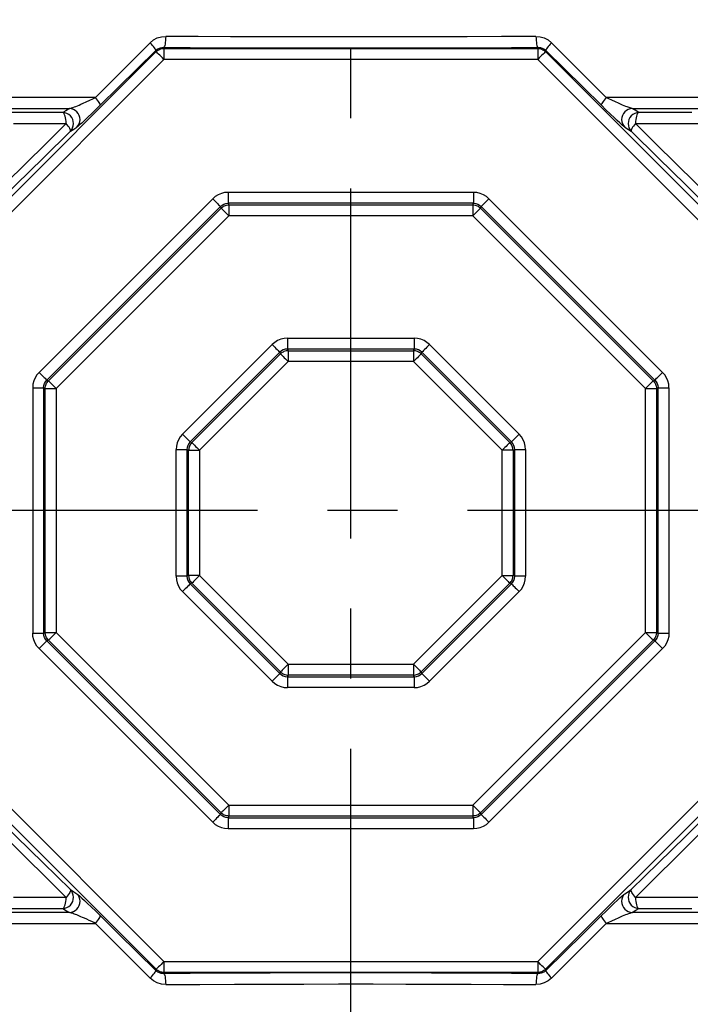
# Model space of a CAD drawing. Header units: millimetres. Extents: x 196 to 1773810, y -221320 to 153872.
# Tile 168 of 256: x 1163645 to 1164252, y -201272 to -200380. Entities that reach past the tile are written whole.
import ezdxf

# ---------------------------------------------------------------- set-up
doc = ezdxf.new("R2010")
doc.units = ezdxf.units.MM
doc.linetypes.add('CENTER', pattern=[50.8, 31.75, -6.35, 6.35, -6.35])
doc.layers.get('Defpoints').update_dxf_attribs({"lineweight": 18})
doc.layers.add('00_Основной', color=163, linetype='Continuous', lineweight=40)
doc.layers.add('ТМ-размеры', color=25, linetype='Continuous', lineweight=20)
doc.styles.add('SFINKS', font='SFINKS.shx', dxfattribs={"width": 0.7, "oblique": 15})
doc.dimstyles.new('кира-50', dxfattribs={"dimtxt": 150, "dimasz": 40, "dimexe": 15, "dimexo": 0, "dimgap": 20, "dimtad": 1, "dimdec": 0, "dimrnd": 5, "dimdsep": 46, "dimtxsty": 'SFINKS', "dimblk1": 'OBLIQUE', "dimblk2": 'OBLIQUE', "dimsah": 1, "dimcen": 2.5, "dimclrd": 252, "dimclre": 252, "dimclrt": 252, "dimadec": 0, "dimazin": 0, "dimtfac": 1, "dimtdec": 0, "dimtofl": 0, "dimtmove": 0, "dimatfit": 3, "dimldrblk": 'OBLIQUE', "dimfxl": 15, "dimtfill": 1, "dimtolj": 1, "dimtzin": 0, "dimlwd": 20, "dimlwe": 20, "dimarcsym": 0})

# ---------------------------------------------------------------- blocks, each defined once
blk = doc.blocks.new('_Oblique')
at = {"color": 0, "linetype": 'ByBlock', "lineweight": -2}
blk.add_line((-0.5, -0.5), (0.5, 0.5), dxfattribs=at)
blk = doc.blocks.new('*D61')
at = {"layer": 'Defpoints', "color": 0, "linetype": 'ByBlock', "lineweight": 50, "transparency": 16777216}
for p in [(1163944.68, -194978.27), (1163944.68, -203390.23), (1165379.01, -203390.23)]:
    blk.add_point(p, dxfattribs=at)
at = {"layer": 'ТМ-размеры', "color": 252, "linetype": 'ByBlock', "lineweight": 20, "transparency": 16777216}
for p, q in [((1163944.68, -194978.27), (1165394.01, -194978.27)), ((1165379.01, -194978.27), (1165379.01, -203390.23)), ((1163944.68, -203390.23), (1165394.01, -203390.23))]:
    blk.add_line(p, q, dxfattribs=at)
at = {"layer": 'ТМ-размеры', "color": 252, "linetype": 'ByBlock', "lineweight": 20, "transparency": 16777216, "xscale": 40, "yscale": 40, "zscale": 40}
for p, rotation in [((1165379.01, -194978.27), 90), ((1165379.01, -203390.23), 270)]:
    blk.add_blockref('_Oblique', p, dxfattribs=dict(at, rotation=rotation))
at = {"layer": 'ТМ-размеры', "color": 252, "linetype": 'ByBlock', "transparency": 16777216, "insert": (1165284.01, -199184.25), "char_height": 150, "attachment_point": 5, "rotation": 90, "style": 'SFINKS', "bg_fill": 3, "box_fill_scale": 1.1, "bg_fill_color": 256, "bg_fill_true_color": 13158600, "bg_fill_transparency": 0}
blk.add_mtext('\\A1;8410', dxfattribs=at)

msp = doc.modelspace()

# ---------------------------------------------------------------- linework, layer by layer
at = {"color": 252, "linetype": 'CENTER', "lineweight": 25, "ltscale": 10}
for p, q in [((1163944.68, -203390.23, 0.2), (1163944.68, -194978.28, 0.2)), ((1164367.97, -200824.75, 0.2), (1163521.42, -200824.75, 0.2))]:
    msp.add_line(p, q, dxfattribs=at)
at = {"layer": '00_Основной', "color": 252, "lineweight": 25, "ltscale": 10}
for p, q in [((1163528.7, -200648.3, 0.2), (1163768.24, -200408.77, 0.2)), ((1163767.8, -200407.72, 0.2), (1163768.24, -200408.77, 0.2)), ((1163775.29, -200405.85, 0.2), (1163774.9, -200404.89, 0.2)), ((1163775.29, -200405.85, 0.2), (1164114.06, -200405.85, 0.2)), ((1164114.45, -200404.89, 0.2), (1164114.06, -200405.85, 0.2)), ((1164121.11, -200408.77, 0.2), (1164121.55, -200407.72, 0.2)), ((1164121.11, -200408.77, 0.2), (1164360.66, -200648.3, 0.2)), ((1163775.29, -200415.84, 0.2), (1163535.76, -200655.38, 0.2)), ((1164114.06, -200415.84, 0.2), (1163775.29, -200415.84, 0.2)), ((1164353.6, -200655.38, 0.2), (1164114.06, -200415.84, 0.2)), ((1164055.98, -200536.36, 0.2), (1163833.38, -200536.36, 0.2)), ((1163662.05, -200699.53, 0.2), (1163819.45, -200542.13, 0.2)), ((1163833.38, -200546.21, 0.2), (1163834, -200547.71, 0.2)), ((1164055.98, -200546.21, 0.2), (1163833.38, -200546.21, 0.2)), ((1164055.36, -200547.71, 0.2), (1164055.98, -200546.21, 0.2)), ((1164227.3, -200699.53, 0.2), (1164069.9, -200542.13, 0.2)), ((1163826.42, -200549.09, 0.2), (1163669.02, -200706.5, 0.2)), ((1163670.52, -200707.1, 0.2), (1163827.04, -200550.58, 0.2)), ((1163827.04, -200550.58, 0.2), (1163826.42, -200549.09, 0.2)), ((1163834, -200547.71, 0.2), (1164055.36, -200547.71, 0.2)), ((1164062.93, -200549.09, 0.2), (1164062.31, -200550.58, 0.2)), ((1164062.31, -200550.58, 0.2), (1164218.83, -200707.1, 0.2)), ((1164220.33, -200706.5, 0.2), (1164062.93, -200549.09, 0.2)), ((1163834, -200557.56, 0.2), (1163677.48, -200714.08, 0.2)), ((1164055.36, -200557.56, 0.2), (1163834, -200557.56, 0.2)), ((1164211.88, -200714.08, 0.2), (1164055.36, -200557.56, 0.2)), ((1163887.22, -200668.59, 0.2), (1164002.13, -200668.59, 0.2)), ((1163792.06, -200755.6, 0.2), (1163873.3, -200674.36, 0.2)), ((1163887.22, -200678.44, 0.2), (1163887.84, -200679.94, 0.2)), ((1164002.13, -200678.44, 0.2), (1163887.22, -200678.44, 0.2)), ((1163887.84, -200679.94, 0.2), (1164001.51, -200679.94, 0.2)), ((1164001.51, -200679.94, 0.2), (1164002.13, -200678.44, 0.2)), ((1164016.05, -200674.36, 0.2), (1164097.3, -200755.6, 0.2)), ((1163880.26, -200681.32, 0.2), (1163799.01, -200762.57, 0.2)), ((1163800.51, -200763.19, 0.2), (1163880.89, -200682.81, 0.2)), ((1163880.89, -200682.81, 0.2), (1163880.26, -200681.32, 0.2)), ((1164009.09, -200681.32, 0.2), (1164008.46, -200682.81, 0.2)), ((1164008.46, -200682.81, 0.2), (1164088.84, -200763.19, 0.2)), ((1164090.34, -200762.57, 0.2), (1164009.09, -200681.32, 0.2)), ((1163887.84, -200689.78, 0.2), (1163807.48, -200770.15, 0.2)), ((1164001.51, -200689.78, 0.2), (1163887.84, -200689.78, 0.2)), ((1164081.87, -200770.15, 0.2), (1164001.51, -200689.78, 0.2)), ((1163669.02, -200706.5, 0.2), (1163670.52, -200707.1, 0.2)), ((1164218.83, -200707.1, 0.2), (1164220.33, -200706.5, 0.2)), ((1163656.28, -200713.46, 0.2), (1163656.28, -200936.04, 0.2)), ((1163667.62, -200714.08, 0.2), (1163666.13, -200713.46, 0.2)), ((1163666.13, -200713.46, 0.2), (1163666.13, -200936.04, 0.2)), ((1163667.62, -200935.42, 0.2), (1163667.62, -200714.08, 0.2)), ((1163677.48, -200714.08, 0.2), (1163677.48, -200935.42, 0.2)), ((1164211.88, -200935.42, 0.2), (1164211.88, -200714.08, 0.2)), ((1164223.22, -200713.46, 0.2), (1164221.73, -200714.08, 0.2)), ((1164221.73, -200714.08, 0.2), (1164221.73, -200935.42, 0.2)), ((1164223.22, -200936.04, 0.2), (1164223.22, -200713.46, 0.2)), ((1164233.07, -200713.46, 0.2), (1164233.07, -200936.04, 0.2)), ((1163786.28, -200884.43, 0.2), (1163786.28, -200769.53, 0.2)), ((1163797.63, -200770.15, 0.2), (1163796.13, -200769.53, 0.2)), ((1163796.13, -200769.53, 0.2), (1163796.13, -200884.43, 0.2)), ((1163799.01, -200762.57, 0.2), (1163800.51, -200763.19, 0.2)), ((1164088.84, -200763.19, 0.2), (1164090.34, -200762.57, 0.2)), ((1164093.22, -200769.53, 0.2), (1164091.72, -200770.15, 0.2)), ((1164093.22, -200884.43, 0.2), (1164093.22, -200769.53, 0.2)), ((1164103.07, -200769.53, 0.2), (1164103.07, -200884.43, 0.2)), ((1163797.63, -200883.81, 0.2), (1163797.63, -200770.15, 0.2)), ((1163807.48, -200770.15, 0.2), (1163807.48, -200883.81, 0.2)), ((1164081.87, -200883.81, 0.2), (1164081.87, -200770.15, 0.2)), ((1164091.72, -200770.15, 0.2), (1164091.72, -200883.81, 0.2)), ((1163796.13, -200884.43, 0.2), (1163797.63, -200883.81, 0.2)), ((1163807.48, -200883.81, 0.2), (1163887.84, -200964.17, 0.2)), ((1164001.51, -200964.17, 0.2), (1164081.87, -200883.81, 0.2)), ((1164091.72, -200883.81, 0.2), (1164093.22, -200884.43, 0.2)), ((1163800.51, -200890.76, 0.2), (1163799.01, -200891.39, 0.2)), ((1163799.01, -200891.39, 0.2), (1163880.26, -200972.64, 0.2)), ((1163880.89, -200971.14, 0.2), (1163800.51, -200890.76, 0.2)), ((1164088.84, -200890.76, 0.2), (1164008.46, -200971.14, 0.2)), ((1164009.09, -200972.64, 0.2), (1164090.34, -200891.39, 0.2)), ((1164090.34, -200891.39, 0.2), (1164088.84, -200890.76, 0.2)), ((1163873.3, -200979.59, 0.2), (1163792.06, -200898.35, 0.2)), ((1164097.3, -200898.35, 0.2), (1164016.05, -200979.59, 0.2)), ((1163666.13, -200936.04, 0.2), (1163667.62, -200935.42, 0.2)), ((1163677.48, -200935.42, 0.2), (1163834, -201091.94, 0.2)), ((1164055.36, -201091.94, 0.2), (1164211.88, -200935.42, 0.2)), ((1164221.73, -200935.42, 0.2), (1164223.22, -200936.04, 0.2)), ((1163670.52, -200942.4, 0.2), (1163669.02, -200943.02, 0.2)), ((1163669.02, -200943.02, 0.2), (1163826.42, -201100.41, 0.2)), ((1163827.04, -201098.92, 0.2), (1163670.52, -200942.4, 0.2)), ((1164218.83, -200942.4, 0.2), (1164062.31, -201098.92, 0.2)), ((1164062.93, -201100.41, 0.2), (1164220.33, -200943.02, 0.2)), ((1164220.33, -200943.02, 0.2), (1164218.83, -200942.4, 0.2)), ((1163819.45, -201107.38, 0.2), (1163662.05, -200949.97, 0.2)), ((1164069.9, -201107.38, 0.2), (1164227.3, -200949.97, 0.2)), ((1163887.84, -200964.17, 0.2), (1164001.51, -200964.17, 0.2)), ((1163880.26, -200972.64, 0.2), (1163880.89, -200971.14, 0.2)), ((1163887.84, -200974.02, 0.2), (1163887.22, -200975.52, 0.2)), ((1164001.51, -200974.02, 0.2), (1163887.84, -200974.02, 0.2)), ((1164002.13, -200975.52, 0.2), (1164001.51, -200974.02, 0.2)), ((1164008.46, -200971.14, 0.2), (1164009.09, -200972.64, 0.2)), ((1163887.22, -200975.52, 0.2), (1164002.13, -200975.52, 0.2)), ((1164002.13, -200985.37, 0.2), (1163887.22, -200985.37, 0.2)), ((1163768.24, -201240.73, 0.2), (1163528.7, -201001.2, 0.2)), ((1163535.76, -200994.12, 0.2), (1163775.29, -201233.66, 0.2)), ((1164114.06, -201233.66, 0.2), (1164353.6, -200994.12, 0.2)), ((1164360.66, -201001.2, 0.2), (1164121.11, -201240.73, 0.2)), ((1163826.42, -201100.41, 0.2), (1163827.04, -201098.92, 0.2)), ((1163834, -201091.94, 0.2), (1164055.36, -201091.94, 0.2)), ((1164062.31, -201098.92, 0.2), (1164062.93, -201100.41, 0.2)), ((1163834, -201101.79, 0.2), (1163833.38, -201103.29, 0.2)), ((1163833.38, -201103.29, 0.2), (1164055.98, -201103.29, 0.2)), ((1164055.36, -201101.79, 0.2), (1163834, -201101.79, 0.2)), ((1164055.98, -201103.29, 0.2), (1164055.36, -201101.79, 0.2)), ((1163833.38, -201113.14, 0.2), (1164055.98, -201113.14, 0.2)), ((1163775.29, -201233.66, 0.2), (1164114.06, -201233.66, 0.2)), ((1163768.24, -201240.73, 0.2), (1163767.8, -201241.79, 0.2)), ((1164121.55, -201241.79, 0.2), (1164121.11, -201240.73, 0.2)), ((1163774.9, -201244.61, 0.2), (1163775.29, -201243.67, 0.2)), ((1164114.06, -201243.67, 0.2), (1163775.29, -201243.67, 0.2)), ((1164114.06, -201243.67, 0.2), (1164114.45, -201244.61, 0.2))]:
    msp.add_line(p, q, dxfattribs=at)
at = {"layer": '00_Основной', "color": 252, "lineweight": 25, "ltscale": 10, "elevation": 0.2}
for points in [[(1163762.82, -200400.66), (1163765.82, -200398.18), (1163769.27, -200396.36), (1163772.98, -200395.25), (1163776.83, -200394.9)], [(1163776.83, -200394.9), (1163776.79, -200396.8), (1163776.66, -200398.65), (1163776.49, -200400.34), (1163776.25, -200401.86), (1163775.96, -200403.1), (1163775.63, -200404.04), (1163775.28, -200404.65), (1163774.9, -200404.89)], [(1164112.52, -200394.9), (1164081.4, -200395.1), (1164050.13, -200395.25), (1164018.77, -200395.36), (1163987.34, -200395.43), (1163955.9, -200395.48), (1163924.46, -200395.46), (1163894.82, -200395.42), (1163865.2, -200395.35), (1163835.63, -200395.24), (1163806.17, -200395.08), (1163776.83, -200394.9)], [(1164112.52, -200394.9), (1164112.56, -200396.8), (1164112.69, -200398.65), (1164112.87, -200400.34), (1164113.11, -200401.86), (1164113.39, -200403.1), (1164113.72, -200404.04), (1164114.07, -200404.65), (1164114.45, -200404.89)], [(1164112.52, -200394.9), (1164116.37, -200395.25), (1164120.08, -200396.36), (1164123.53, -200398.18), (1164126.53, -200400.66)], [(1163762.82, -200400.66), (1163745.8, -200417.67), (1163729.22, -200434.24), (1163713.09, -200450.34)], [(1163767.8, -200407.72), (1163767.83, -200407.38), (1163767.66, -200406.85), (1163767.26, -200406.13), (1163766.68, -200405.26), (1163765.92, -200404.22), (1163765.01, -200403.1), (1163763.96, -200401.9), (1163762.82, -200400.66)], [(1164126.53, -200400.66), (1164125.39, -200401.9), (1164124.34, -200403.1), (1164123.43, -200404.22), (1164122.67, -200405.26), (1164122.09, -200406.13), (1164121.69, -200406.85), (1164121.52, -200407.38), (1164121.55, -200407.72)], [(1164176.26, -200450.34), (1164160.13, -200434.24), (1164143.55, -200417.67), (1164126.53, -200400.66)], [(1163717.49, -200457.41), (1163734.19, -200440.94), (1163750.95, -200424.38), (1163767.8, -200407.72)], [(1163767.8, -200407.72), (1163769.25, -200406.54), (1163771.09, -200405.59), (1163772.09, -200405.26), (1163773.36, -200404.99), (1163774.9, -200404.89)], [(1163768.24, -200408.77), (1163768.96, -200408.12), (1163769.75, -200407.53), (1163770.59, -200407.02), (1163771.47, -200406.61), (1163772.4, -200406.27), (1163773.35, -200406.03), (1163774.32, -200405.89), (1163775.29, -200405.85)], [(1163775.29, -200415.84), (1163773.95, -200414.48), (1163772.66, -200413.18), (1163771.44, -200411.98), (1163770.38, -200410.93), (1163769.51, -200410.05), (1163768.84, -200409.38), (1163768.41, -200408.95), (1163768.24, -200408.77)], [(1163774.9, -200404.89), (1163798.92, -200405.04), (1163823.03, -200405.17), (1163847.24, -200405.28), (1163871.54, -200405.37), (1163895.89, -200405.42), (1163920.27, -200405.45), (1163944.68, -200405.47), (1163969.08, -200405.45), (1163993.46, -200405.42), (1164017.81, -200405.37), (1164042.11, -200405.28), (1164066.32, -200405.17), (1164090.44, -200405.04), (1164114.45, -200404.89)], [(1163775.29, -200405.85), (1163775.29, -200406.1), (1163775.29, -200406.71), (1163775.29, -200407.65), (1163775.29, -200408.9), (1163775.29, -200410.39), (1163775.29, -200412.1), (1163775.29, -200413.93), (1163775.29, -200415.84)], [(1164114.06, -200405.85), (1164114.06, -200406.1), (1164114.06, -200406.71), (1164114.06, -200407.65), (1164114.06, -200408.9), (1164114.06, -200410.39), (1164114.06, -200412.1), (1164114.06, -200413.93), (1164114.06, -200415.84)], [(1164114.06, -200405.85), (1164115.03, -200405.89), (1164116.01, -200406.03), (1164116.95, -200406.27), (1164117.88, -200406.61), (1164118.77, -200407.02), (1164119.6, -200407.53), (1164120.4, -200408.12), (1164121.11, -200408.77)], [(1164121.11, -200408.77), (1164120.94, -200408.95), (1164120.51, -200409.38), (1164119.84, -200410.05), (1164118.97, -200410.93), (1164117.91, -200411.98), (1164116.7, -200413.18), (1164115.4, -200414.48), (1164114.06, -200415.84)], [(1164114.45, -200404.89), (1164116.64, -200405.1), (1164118.25, -200405.58), (1164119.52, -200406.19), (1164120.62, -200406.9), (1164121.55, -200407.72)], [(1164171.86, -200457.41), (1164155.16, -200440.94), (1164138.4, -200424.38), (1164121.55, -200407.72)], [(1163713.09, -200450.34), (1163691.17, -200450.34), (1163669.44, -200450.34), (1163647.88, -200450.34), (1163626.55, -200450.34)], [(1163689.53, -200460.3), (1163690.09, -200460.19), (1163690.78, -200460), (1163691.6, -200459.75), (1163692.74, -200459.37), (1163694.2, -200458.85), (1163695.4, -200458.38), (1163696.76, -200457.83), (1163698.32, -200457.2), (1163700.07, -200456.45), (1163702.06, -200455.58), (1163704.78, -200454.33), (1163708.07, -200452.8), (1163710.9, -200451.43), (1163713.09, -200450.34)], [(1163717.49, -200457.41), (1163713.58, -200461.25), (1163709.83, -200464.9), (1163706.29, -200468.3), (1163703.03, -200471.38), (1163700.76, -200473.5), (1163698.79, -200475.28), (1163697.27, -200476.6), (1163696.33, -200477.34)], [(1163717.49, -200457.41), (1163717.59, -200457.04), (1163717.48, -200456.48), (1163717.16, -200455.74), (1163716.66, -200454.86), (1163715.98, -200453.85), (1163715.14, -200452.74), (1163714.18, -200451.55), (1163713.09, -200450.34)], [(1164176.26, -200450.34), (1164175.19, -200451.55), (1164174.21, -200452.74), (1164173.38, -200453.85), (1164172.69, -200454.86), (1164172.2, -200455.74), (1164171.87, -200456.48), (1164171.76, -200457.04), (1164171.86, -200457.41)], [(1164193.02, -200477.34), (1164192.06, -200476.59), (1164190.48, -200475.22), (1164188.47, -200473.38), (1164186.14, -200471.21), (1164183.57, -200468.77), (1164179.87, -200465.24), (1164175.96, -200461.43), (1164171.86, -200457.41)], [(1164199.83, -200460.3), (1164197.75, -200459.75), (1164197.02, -200459.51), (1164196.14, -200459.22), (1164195.14, -200458.85), (1164193.94, -200458.38), (1164192.57, -200457.83), (1164191.02, -200457.18), (1164189.28, -200456.45), (1164187.29, -200455.56), (1164184.57, -200454.33), (1164181.28, -200452.8), (1164178.45, -200451.43), (1164176.26, -200450.34)], [(1164262.8, -200450.34), (1164241.47, -200450.34), (1164219.91, -200450.34), (1164198.18, -200450.34), (1164176.26, -200450.34)], [(1163625.8, -200460.3), (1163646.84, -200460.3), (1163668.09, -200460.3), (1163689.53, -200460.3)], [(1163683.63, -200463.96), (1163667.47, -200463.96), (1163651.44, -200463.96), (1163635.53, -200463.96)], [(1163689.53, -200460.3), (1163686.21, -200462.35), (1163683.63, -200463.96)], [(1163690.42, -200480.99), (1163691.63, -200479.49), (1163692.52, -200477.82), (1163693.08, -200475.96), (1163693.26, -200474.06), (1163693.1, -200472.14), (1163692.54, -200470.29), (1163691.67, -200468.57), (1163690.47, -200467.05), (1163689.02, -200465.79), (1163687.35, -200464.83), (1163685.53, -200464.21), (1163683.63, -200463.96)], [(1163686.54, -200473.92), (1163686.48, -200472.07), (1163686.32, -200470.29), (1163686.06, -200468.64), (1163685.7, -200467.16), (1163685.26, -200465.92), (1163684.76, -200464.94), (1163684.21, -200464.28), (1163683.63, -200463.96)], [(1163696.33, -200477.34), (1163697.54, -200475.85), (1163698.43, -200474.16), (1163699, -200472.31), (1163699.18, -200470.4), (1163699.01, -200468.49), (1163698.46, -200466.62), (1163697.57, -200464.92), (1163696.38, -200463.39), (1163694.92, -200462.14), (1163693.25, -200461.18), (1163691.43, -200460.56), (1163689.53, -200460.3)], [(1164199.83, -200460.3), (1164197.94, -200460.56), (1164196.1, -200461.18), (1164194.44, -200462.14), (1164192.97, -200463.39), (1164191.78, -200464.92), (1164190.89, -200466.62), (1164190.34, -200468.49), (1164190.17, -200470.4), (1164190.36, -200472.31), (1164190.92, -200474.16), (1164191.81, -200475.85), (1164193.02, -200477.34)], [(1164205.72, -200463.96), (1164203.82, -200464.21), (1164202, -200464.83), (1164200.33, -200465.79), (1164198.88, -200467.05), (1164197.68, -200468.57), (1164196.81, -200470.29), (1164196.26, -200472.14), (1164196.09, -200474.06), (1164196.27, -200475.96), (1164196.84, -200477.82), (1164197.72, -200479.49), (1164198.93, -200480.99)], [(1164205.72, -200463.96), (1164202.42, -200461.91), (1164199.83, -200460.3)], [(1164199.83, -200460.3), (1164221.26, -200460.3), (1164242.51, -200460.3), (1164263.55, -200460.3)], [(1164205.72, -200463.96), (1164205.15, -200464.28), (1164204.6, -200464.94), (1164204.09, -200465.92), (1164203.65, -200467.16), (1164203.3, -200468.64), (1164203.03, -200470.29), (1164202.87, -200472.07), (1164202.82, -200473.92)], [(1164253.82, -200463.96), (1164237.91, -200463.96), (1164221.88, -200463.96), (1164205.72, -200463.96)], [(1163686.54, -200473.92), (1163668.06, -200492.29), (1163650.1, -200510.14), (1163631.98, -200528.11), (1163614.34, -200545.59)], [(1163638.98, -200473.92), (1163654.71, -200473.92), (1163670.56, -200473.92), (1163686.54, -200473.92)], [(1163690.42, -200480.99), (1163690.56, -200480.58), (1163690.5, -200480), (1163690.24, -200479.25), (1163689.81, -200478.36), (1163689.21, -200477.36), (1163688.45, -200476.26), (1163687.55, -200475.1), (1163686.54, -200473.92)], [(1164202.82, -200473.92), (1164201.8, -200475.1), (1164200.91, -200476.26), (1164200.15, -200477.36), (1164199.54, -200478.36), (1164199.11, -200479.25), (1164198.85, -200480), (1164198.8, -200480.58), (1164198.93, -200480.99)], [(1164275.01, -200545.59), (1164257.37, -200528.11), (1164239.25, -200510.14), (1164221.29, -200492.29), (1164202.82, -200473.92)], [(1164202.82, -200473.92), (1164218.79, -200473.92), (1164234.64, -200473.92), (1164250.37, -200473.92), (1164265.96, -200473.92)], [(1163617.33, -200552.66), (1163641.39, -200529.11), (1163665.76, -200505.22), (1163690.42, -200480.99)], [(1163690.42, -200480.99), (1163693.73, -200478.94), (1163696.33, -200477.34)], [(1164193.02, -200477.34), (1164196.34, -200479.38), (1164198.93, -200480.99)], [(1164198.93, -200480.99), (1164223.59, -200505.22), (1164247.96, -200529.11), (1164272.02, -200552.66)], [(1163833.38, -200536.36), (1163830.3, -200536.6), (1163827.29, -200537.32), (1163824.44, -200538.51), (1163821.8, -200540.12), (1163819.45, -200542.13)], [(1163833.38, -200536.36), (1163833.38, -200538.1), (1163833.38, -200539.78), (1163833.38, -200541.36), (1163833.38, -200542.8), (1163833.38, -200544.02), (1163833.38, -200545.02), (1163833.38, -200545.76), (1163833.38, -200546.21)], [(1164055.98, -200536.36), (1164055.98, -200538.1), (1164055.98, -200539.78), (1164055.98, -200541.36), (1164055.98, -200542.8), (1164055.98, -200544.02), (1164055.98, -200545.02), (1164055.98, -200545.76), (1164055.98, -200546.21)], [(1164069.9, -200542.13), (1164067.55, -200540.12), (1164064.91, -200538.51), (1164062.06, -200537.32), (1164059.05, -200536.6), (1164055.98, -200536.36)], [(1163819.45, -200542.13), (1163820.68, -200543.36), (1163821.87, -200544.54), (1163822.99, -200545.66), (1163823.99, -200546.68), (1163824.86, -200547.55), (1163825.57, -200548.26), (1163826.09, -200548.78), (1163826.42, -200549.09)], [(1163826.42, -200549.09), (1163827.9, -200547.85), (1163829.61, -200546.93), (1163831.45, -200546.38), (1163833.38, -200546.21)], [(1164055.98, -200546.21), (1164057.9, -200546.38), (1164059.76, -200546.93), (1164061.45, -200547.85), (1164062.93, -200549.09)], [(1164069.9, -200542.13), (1164068.68, -200543.36), (1164067.48, -200544.54), (1164066.36, -200545.66), (1164065.36, -200546.68), (1164064.49, -200547.55), (1164063.78, -200548.26), (1164063.26, -200548.78), (1164062.93, -200549.09)], [(1163827.04, -200550.58), (1163827.76, -200549.95), (1163828.54, -200549.38), (1163829.37, -200548.89), (1163830.24, -200548.48), (1163831.14, -200548.16), (1163832.09, -200547.92), (1163833.04, -200547.76), (1163834, -200547.71)], [(1163827.04, -200550.58), (1163827.35, -200550.91), (1163827.87, -200551.43), (1163828.57, -200552.14), (1163829.45, -200553.01), (1163830.47, -200554.02), (1163831.58, -200555.14), (1163832.77, -200556.33), (1163834, -200557.56)], [(1163834, -200547.71), (1163834, -200548.16), (1163834, -200548.89), (1163834, -200549.89), (1163834, -200551.12), (1163834, -200552.56), (1163834, -200554.14), (1163834, -200555.82), (1163834, -200557.56)], [(1164055.36, -200547.71), (1164056.32, -200547.76), (1164057.26, -200547.92), (1164058.21, -200548.16), (1164059.11, -200548.48), (1164059.98, -200548.89), (1164060.82, -200549.38), (1164061.59, -200549.95), (1164062.31, -200550.58)], [(1164055.36, -200547.71), (1164055.36, -200548.16), (1164055.36, -200548.89), (1164055.36, -200549.89), (1164055.36, -200551.12), (1164055.36, -200552.56), (1164055.36, -200554.14), (1164055.36, -200555.82), (1164055.36, -200557.56)], [(1164055.36, -200557.56), (1164056.58, -200556.33), (1164057.77, -200555.14), (1164058.88, -200554.02), (1164059.9, -200553.01), (1164060.78, -200552.14), (1164061.48, -200551.43), (1164062, -200550.91), (1164062.31, -200550.58)], [(1163887.22, -200668.59), (1163884.15, -200668.83), (1163881.14, -200669.55), (1163878.29, -200670.74), (1163875.65, -200672.34), (1163873.3, -200674.36)], [(1163887.22, -200668.59), (1163887.22, -200670.32), (1163887.22, -200672), (1163887.22, -200673.58), (1163887.22, -200675.01), (1163887.22, -200676.25), (1163887.22, -200677.25), (1163887.22, -200677.99), (1163887.22, -200678.44)], [(1164002.13, -200668.59), (1164002.13, -200670.32), (1164002.13, -200672), (1164002.13, -200673.58), (1164002.13, -200675.01), (1164002.13, -200676.25), (1164002.13, -200677.25), (1164002.13, -200677.99), (1164002.13, -200678.44)], [(1164016.05, -200674.36), (1164013.7, -200672.34), (1164011.06, -200670.74), (1164008.21, -200669.55), (1164005.2, -200668.83), (1164002.13, -200668.59)], [(1163873.3, -200674.36), (1163874.52, -200675.59), (1163875.72, -200676.78), (1163876.83, -200677.89), (1163877.84, -200678.9), (1163878.71, -200679.78), (1163879.42, -200680.48), (1163879.94, -200681.01), (1163880.26, -200681.32)], [(1163887.22, -200678.44), (1163885.3, -200678.61), (1163883.46, -200679.16), (1163881.75, -200680.08), (1163880.26, -200681.32)], [(1163887.84, -200679.94), (1163886.88, -200679.99), (1163885.92, -200680.13), (1163884.99, -200680.37), (1163884.09, -200680.7), (1163883.22, -200681.12), (1163882.38, -200681.61), (1163881.61, -200682.18), (1163880.89, -200682.81)], [(1163887.84, -200679.94), (1163887.84, -200680.39), (1163887.84, -200681.12), (1163887.84, -200682.12), (1163887.84, -200683.35), (1163887.84, -200684.78), (1163887.84, -200686.36), (1163887.84, -200688.05), (1163887.84, -200689.78)], [(1164001.51, -200679.94), (1164001.51, -200680.39), (1164001.51, -200681.12), (1164001.51, -200682.12), (1164001.51, -200683.35), (1164001.51, -200684.78), (1164001.51, -200686.36), (1164001.51, -200688.05), (1164001.51, -200689.78)], [(1164008.46, -200682.81), (1164007.74, -200682.18), (1164006.97, -200681.61), (1164006.13, -200681.12), (1164005.26, -200680.7), (1164004.36, -200680.37), (1164003.43, -200680.13), (1164002.47, -200679.99), (1164001.51, -200679.94)], [(1164009.09, -200681.32), (1164007.6, -200680.08), (1164005.91, -200679.16), (1164004.06, -200678.61), (1164002.13, -200678.44)], [(1164016.05, -200674.36), (1164014.83, -200675.59), (1164013.63, -200676.78), (1164012.52, -200677.89), (1164011.51, -200678.9), (1164010.64, -200679.78), (1164009.93, -200680.48), (1164009.41, -200681.01), (1164009.09, -200681.32)], [(1163880.89, -200682.81), (1163881.19, -200683.14), (1163881.72, -200683.66), (1163882.42, -200684.36), (1163883.3, -200685.23), (1163884.31, -200686.24), (1163885.43, -200687.36), (1163886.62, -200688.55), (1163887.84, -200689.78)], [(1164008.46, -200682.81), (1164008.16, -200683.14), (1164007.63, -200683.66), (1164006.93, -200684.36), (1164006.05, -200685.23), (1164005.04, -200686.24), (1164003.92, -200687.36), (1164002.74, -200688.55), (1164001.51, -200689.78)], [(1163662.05, -200699.53), (1163660.05, -200701.88), (1163658.42, -200704.51), (1163657.25, -200707.37), (1163656.53, -200710.36), (1163656.28, -200713.46)], [(1163662.05, -200699.53), (1163663.28, -200700.76), (1163664.48, -200701.94), (1163665.59, -200703.07), (1163666.59, -200704.07), (1163667.47, -200704.95), (1163668.18, -200705.65), (1163668.7, -200706.18), (1163669.02, -200706.5)], [(1163666.13, -200713.46), (1163666.3, -200711.52), (1163666.86, -200709.67), (1163667.78, -200707.98), (1163669.02, -200706.5)], [(1163667.62, -200714.08), (1163667.7, -200713.12), (1163667.84, -200712.16), (1163668.07, -200711.23), (1163668.4, -200710.32), (1163668.81, -200709.45), (1163669.3, -200708.62), (1163669.88, -200707.84), (1163670.52, -200707.1)], [(1163670.52, -200707.1), (1163670.83, -200707.43), (1163671.35, -200707.95), (1163672.06, -200708.66), (1163672.93, -200709.53), (1163673.95, -200710.54), (1163675.06, -200711.66), (1163676.25, -200712.85), (1163677.48, -200714.08)], [(1164218.83, -200707.1), (1164218.52, -200707.43), (1164218, -200707.95), (1164217.3, -200708.66), (1164216.42, -200709.53), (1164215.4, -200710.54), (1164214.29, -200711.66), (1164213.1, -200712.85), (1164211.88, -200714.08)], [(1164218.83, -200707.1), (1164219.48, -200707.84), (1164220.05, -200708.62), (1164220.54, -200709.45), (1164220.95, -200710.32), (1164221.28, -200711.23), (1164221.52, -200712.16), (1164221.67, -200713.12), (1164221.73, -200714.08)], [(1164220.33, -200706.5), (1164220.65, -200706.18), (1164221.18, -200705.65), (1164221.88, -200704.95), (1164222.76, -200704.07), (1164223.76, -200703.07), (1164224.87, -200701.94), (1164226.07, -200700.76), (1164227.3, -200699.53)], [(1164220.33, -200706.5), (1164221.58, -200707.98), (1164222.49, -200709.67), (1164223.05, -200711.52), (1164223.22, -200713.46)], [(1164233.07, -200713.46), (1164232.83, -200710.36), (1164232.1, -200707.37), (1164230.93, -200704.51), (1164229.3, -200701.88), (1164227.3, -200699.53)], [(1163656.28, -200713.46), (1163658.02, -200713.46), (1163659.71, -200713.46), (1163661.29, -200713.46), (1163662.72, -200713.46), (1163663.94, -200713.46), (1163664.94, -200713.46), (1163665.68, -200713.46), (1163666.13, -200713.46)], [(1163667.62, -200714.08), (1163668.07, -200714.08), (1163668.82, -200714.08), (1163669.81, -200714.08), (1163671.06, -200714.08), (1163672.48, -200714.08), (1163674.06, -200714.08), (1163675.74, -200714.08), (1163677.48, -200714.08)], [(1164211.88, -200714.08), (1164213.61, -200714.08), (1164215.29, -200714.08), (1164216.87, -200714.08), (1164218.3, -200714.08), (1164219.54, -200714.08), (1164220.53, -200714.08), (1164221.28, -200714.08), (1164221.73, -200714.08)], [(1164223.22, -200713.46), (1164223.67, -200713.46), (1164224.41, -200713.46), (1164225.41, -200713.46), (1164226.64, -200713.46), (1164228.06, -200713.46), (1164229.64, -200713.46), (1164231.34, -200713.46), (1164233.07, -200713.46)], [(1163792.06, -200755.6), (1163790.04, -200757.95), (1163788.43, -200760.6), (1163787.24, -200763.44), (1163786.52, -200766.45), (1163786.28, -200769.53)], [(1163792.06, -200755.6), (1163793.28, -200756.83), (1163794.47, -200758.02), (1163795.58, -200759.14), (1163796.6, -200760.14), (1163797.48, -200761.02), (1163798.18, -200761.72), (1163798.7, -200762.24), (1163799.01, -200762.57)], [(1164097.3, -200755.6), (1164096.07, -200756.83), (1164094.88, -200758.02), (1164093.77, -200759.14), (1164092.75, -200760.14), (1164091.88, -200761.02), (1164091.17, -200761.72), (1164090.65, -200762.24), (1164090.34, -200762.57)], [(1164103.07, -200769.53), (1164102.83, -200766.45), (1164102.11, -200763.44), (1164100.92, -200760.6), (1164099.31, -200757.95), (1164097.3, -200755.6)], [(1163786.28, -200769.53), (1163788.02, -200769.53), (1163789.7, -200769.53), (1163791.28, -200769.53), (1163792.71, -200769.53), (1163793.95, -200769.53), (1163794.95, -200769.53), (1163795.68, -200769.53), (1163796.13, -200769.53)], [(1163799.01, -200762.57), (1163797.77, -200764.05), (1163796.86, -200765.74), (1163796.3, -200767.61), (1163796.13, -200769.53)], [(1163800.51, -200763.19), (1163799.88, -200763.91), (1163799.31, -200764.69), (1163798.82, -200765.52), (1163798.41, -200766.39), (1163798.07, -200767.3), (1163797.83, -200768.23), (1163797.69, -200769.19), (1163797.63, -200770.15)], [(1163800.51, -200763.19), (1163800.84, -200763.5), (1163801.36, -200764.02), (1163802.06, -200764.73), (1163802.93, -200765.6), (1163803.94, -200766.62), (1163805.05, -200767.74), (1163806.25, -200768.92), (1163807.48, -200770.15)], [(1164088.84, -200763.19), (1164088.52, -200763.5), (1164088, -200764.02), (1164087.29, -200764.73), (1164086.43, -200765.6), (1164085.41, -200766.62), (1164084.3, -200767.74), (1164083.1, -200768.92), (1164081.87, -200770.15)], [(1164091.72, -200770.15), (1164091.66, -200769.19), (1164091.52, -200768.23), (1164091.28, -200767.3), (1164090.96, -200766.39), (1164090.53, -200765.52), (1164090.06, -200764.69), (1164089.48, -200763.91), (1164088.84, -200763.19)], [(1164093.22, -200769.53), (1164093.05, -200767.61), (1164092.49, -200765.74), (1164091.58, -200764.05), (1164090.34, -200762.57)], [(1164093.22, -200769.53), (1164093.67, -200769.53), (1164094.4, -200769.53), (1164095.4, -200769.53), (1164096.64, -200769.53), (1164098.07, -200769.53), (1164099.65, -200769.53), (1164101.33, -200769.53), (1164103.07, -200769.53)], [(1163797.63, -200770.15), (1163798.08, -200770.15), (1163798.82, -200770.15), (1163799.82, -200770.15), (1163801.05, -200770.15), (1163802.47, -200770.15), (1163804.05, -200770.15), (1163805.74, -200770.15), (1163807.48, -200770.15)], [(1164091.72, -200770.15), (1164091.27, -200770.15), (1164090.53, -200770.15), (1164089.53, -200770.15), (1164088.31, -200770.15), (1164086.88, -200770.15), (1164085.3, -200770.15), (1164083.61, -200770.15), (1164081.87, -200770.15)], [(1163796.13, -200884.43), (1163795.68, -200884.43), (1163794.95, -200884.43), (1163793.95, -200884.43), (1163792.71, -200884.43), (1163791.28, -200884.43), (1163789.7, -200884.43), (1163788.02, -200884.43), (1163786.28, -200884.43)], [(1163786.28, -200884.43), (1163786.52, -200887.5), (1163787.24, -200890.51), (1163788.43, -200893.36), (1163790.04, -200896), (1163792.06, -200898.35)], [(1163796.13, -200884.43), (1163796.3, -200886.35), (1163796.86, -200888.19), (1163797.77, -200889.9), (1163799.01, -200891.39)], [(1163807.48, -200883.81), (1163805.74, -200883.81), (1163804.05, -200883.81), (1163802.47, -200883.81), (1163801.05, -200883.81), (1163799.82, -200883.81), (1163798.82, -200883.81), (1163798.08, -200883.81), (1163797.63, -200883.81)], [(1163797.63, -200883.81), (1163797.69, -200884.77), (1163797.83, -200885.73), (1163798.07, -200886.66), (1163798.41, -200887.56), (1163798.82, -200888.44), (1163799.31, -200889.27), (1163799.88, -200890.04), (1163800.51, -200890.76)], [(1163807.48, -200883.81), (1163806.25, -200885.04), (1163805.05, -200886.22), (1163803.94, -200887.34), (1163802.93, -200888.35), (1163802.06, -200889.23), (1163801.36, -200889.93), (1163800.84, -200890.46), (1163800.51, -200890.76)], [(1164081.87, -200883.81), (1164083.1, -200885.04), (1164084.3, -200886.22), (1164085.41, -200887.34), (1164086.43, -200888.35), (1164087.29, -200889.23), (1164088, -200889.93), (1164088.52, -200890.46), (1164088.84, -200890.76)], [(1164081.87, -200883.81), (1164083.61, -200883.81), (1164085.3, -200883.81), (1164086.88, -200883.81), (1164088.31, -200883.81), (1164089.53, -200883.81), (1164090.53, -200883.81), (1164091.27, -200883.81), (1164091.72, -200883.81)], [(1164088.84, -200890.76), (1164089.48, -200890.04), (1164090.06, -200889.27), (1164090.53, -200888.44), (1164090.96, -200887.56), (1164091.28, -200886.66), (1164091.52, -200885.73), (1164091.66, -200884.77), (1164091.72, -200883.81)], [(1164090.34, -200891.39), (1164091.58, -200889.9), (1164092.49, -200888.19), (1164093.05, -200886.35), (1164093.22, -200884.43)], [(1164103.07, -200884.43), (1164101.33, -200884.43), (1164099.65, -200884.43), (1164098.07, -200884.43), (1164096.64, -200884.43), (1164095.4, -200884.43), (1164094.4, -200884.43), (1164093.67, -200884.43), (1164093.22, -200884.43)], [(1164097.3, -200898.35), (1164099.31, -200896), (1164100.92, -200893.36), (1164102.11, -200890.51), (1164102.83, -200887.5), (1164103.07, -200884.43)], [(1163799.01, -200891.39), (1163798.7, -200891.71), (1163798.18, -200892.23), (1163797.48, -200892.94), (1163796.6, -200893.81), (1163795.58, -200894.82), (1163794.47, -200895.93), (1163793.28, -200897.13), (1163792.06, -200898.35)], [(1164090.34, -200891.39), (1164090.65, -200891.71), (1164091.17, -200892.23), (1164091.88, -200892.94), (1164092.75, -200893.81), (1164093.77, -200894.82), (1164094.88, -200895.93), (1164096.07, -200897.13), (1164097.3, -200898.35)], [(1163656.28, -200936.04), (1163658.02, -200936.04), (1163659.71, -200936.04), (1163661.29, -200936.04), (1163662.72, -200936.04), (1163663.94, -200936.04), (1163664.94, -200936.04), (1163665.68, -200936.04), (1163666.13, -200936.04)], [(1163662.05, -200949.97), (1163660.05, -200947.63), (1163658.42, -200944.99), (1163657.25, -200942.14), (1163656.53, -200939.14), (1163656.28, -200936.04)], [(1163669.02, -200943.02), (1163667.78, -200941.53), (1163666.86, -200939.83), (1163666.3, -200937.98), (1163666.13, -200936.04)], [(1163667.62, -200935.42), (1163668.07, -200935.42), (1163668.82, -200935.42), (1163669.81, -200935.42), (1163671.06, -200935.42), (1163672.48, -200935.42), (1163674.06, -200935.42), (1163675.74, -200935.42), (1163677.48, -200935.42)], [(1163670.52, -200942.4), (1163669.88, -200941.68), (1163669.3, -200940.9), (1163668.81, -200940.06), (1163668.4, -200939.19), (1163668.07, -200938.27), (1163667.84, -200937.34), (1163667.7, -200936.4), (1163667.62, -200935.42)], [(1163670.52, -200942.4), (1163670.83, -200942.07), (1163671.35, -200941.55), (1163672.06, -200940.84), (1163672.93, -200939.97), (1163673.95, -200938.96), (1163675.06, -200937.85), (1163676.25, -200936.65), (1163677.48, -200935.42)], [(1164211.88, -200935.42), (1164213.1, -200936.65), (1164214.29, -200937.85), (1164215.4, -200938.96), (1164216.42, -200939.97), (1164217.3, -200940.84), (1164218, -200941.55), (1164218.52, -200942.07), (1164218.83, -200942.4)], [(1164211.88, -200935.42), (1164213.61, -200935.42), (1164215.29, -200935.42), (1164216.87, -200935.42), (1164218.3, -200935.42), (1164219.54, -200935.42), (1164220.53, -200935.42), (1164221.28, -200935.42), (1164221.73, -200935.42)], [(1164221.73, -200935.42), (1164221.67, -200936.4), (1164221.52, -200937.34), (1164221.28, -200938.27), (1164220.95, -200939.19), (1164220.54, -200940.06), (1164220.05, -200940.9), (1164219.48, -200941.68), (1164218.83, -200942.4)], [(1164223.22, -200936.04), (1164223.05, -200937.98), (1164222.49, -200939.83), (1164221.58, -200941.53), (1164220.33, -200943.02)], [(1164223.22, -200936.04), (1164223.67, -200936.04), (1164224.41, -200936.04), (1164225.41, -200936.04), (1164226.64, -200936.04), (1164228.06, -200936.04), (1164229.64, -200936.04), (1164231.34, -200936.04), (1164233.07, -200936.04)], [(1164233.07, -200936.04), (1164232.83, -200939.14), (1164232.1, -200942.14), (1164230.93, -200944.99), (1164229.3, -200947.63), (1164227.3, -200949.97)], [(1163662.05, -200949.97), (1163663.28, -200948.74), (1163664.48, -200947.56), (1163665.59, -200946.44), (1163666.59, -200945.43), (1163667.47, -200944.57), (1163668.18, -200943.85), (1163668.7, -200943.32), (1163669.02, -200943.02)], [(1164220.33, -200943.02), (1164220.65, -200943.32), (1164221.18, -200943.85), (1164221.88, -200944.57), (1164222.76, -200945.43), (1164223.76, -200946.44), (1164224.87, -200947.56), (1164226.07, -200948.74), (1164227.3, -200949.97)], [(1163887.84, -200964.17), (1163886.62, -200965.4), (1163885.43, -200966.6), (1163884.31, -200967.71), (1163883.3, -200968.72), (1163882.42, -200969.59), (1163881.72, -200970.3), (1163881.19, -200970.82), (1163880.89, -200971.14)], [(1163887.84, -200964.17), (1163887.84, -200965.91), (1163887.84, -200967.6), (1163887.84, -200969.18), (1163887.84, -200970.6), (1163887.84, -200971.83), (1163887.84, -200972.84), (1163887.84, -200973.57), (1163887.84, -200974.02)], [(1164001.51, -200964.17), (1164002.74, -200965.4), (1164003.92, -200966.6), (1164005.04, -200967.71), (1164006.05, -200968.72), (1164006.93, -200969.59), (1164007.63, -200970.3), (1164008.16, -200970.82), (1164008.46, -200971.14)], [(1164001.51, -200964.17), (1164001.51, -200965.91), (1164001.51, -200967.6), (1164001.51, -200969.18), (1164001.51, -200970.6), (1164001.51, -200971.83), (1164001.51, -200972.84), (1164001.51, -200973.57), (1164001.51, -200974.02)], [(1163880.26, -200972.64), (1163879.94, -200972.95), (1163879.42, -200973.47), (1163878.71, -200974.17), (1163877.84, -200975.05), (1163876.83, -200976.07), (1163875.72, -200977.18), (1163874.52, -200978.37), (1163873.3, -200979.59)], [(1163880.26, -200972.64), (1163881.75, -200973.88), (1163883.46, -200974.8), (1163885.3, -200975.35), (1163887.22, -200975.52)], [(1163880.89, -200971.14), (1163881.61, -200971.77), (1163882.38, -200972.34), (1163883.22, -200972.84), (1163884.09, -200973.24), (1163884.99, -200973.58), (1163885.92, -200973.82), (1163886.88, -200973.96), (1163887.84, -200974.02)], [(1164001.51, -200974.02), (1164002.47, -200973.96), (1164003.43, -200973.82), (1164004.36, -200973.58), (1164005.26, -200973.24), (1164006.13, -200972.84), (1164006.97, -200972.34), (1164007.74, -200971.77), (1164008.46, -200971.14)], [(1164002.13, -200975.52), (1164004.06, -200975.35), (1164005.91, -200974.8), (1164007.6, -200973.88), (1164009.09, -200972.64)], [(1164009.09, -200972.64), (1164009.41, -200972.95), (1164009.93, -200973.47), (1164010.64, -200974.17), (1164011.51, -200975.05), (1164012.52, -200976.07), (1164013.63, -200977.18), (1164014.83, -200978.37), (1164016.05, -200979.59)], [(1163873.3, -200979.59), (1163875.65, -200981.61), (1163878.29, -200983.22), (1163881.14, -200984.41), (1163884.15, -200985.13), (1163887.22, -200985.37)], [(1163887.22, -200975.52), (1163887.22, -200975.97), (1163887.22, -200976.7), (1163887.22, -200977.7), (1163887.22, -200978.93), (1163887.22, -200980.37), (1163887.22, -200981.95), (1163887.22, -200983.63), (1163887.22, -200985.37)], [(1164002.13, -200975.52), (1164002.13, -200975.97), (1164002.13, -200976.7), (1164002.13, -200977.7), (1164002.13, -200978.93), (1164002.13, -200980.37), (1164002.13, -200981.95), (1164002.13, -200983.63), (1164002.13, -200985.37)], [(1164002.13, -200985.37), (1164005.2, -200985.13), (1164008.21, -200984.41), (1164011.06, -200983.22), (1164013.7, -200981.61), (1164016.05, -200979.59)], [(1163690.42, -201168.52), (1163665.76, -201144.3), (1163641.39, -201120.39), (1163617.33, -201096.86)], [(1163834, -201091.94), (1163832.77, -201093.17), (1163831.58, -201094.37), (1163830.47, -201095.48), (1163829.45, -201096.5), (1163828.57, -201097.36), (1163827.87, -201098.07), (1163827.35, -201098.59), (1163827.04, -201098.92)], [(1163834, -201101.79), (1163833.04, -201101.74), (1163832.09, -201101.6), (1163831.14, -201101.36), (1163830.24, -201101.03), (1163829.37, -201100.61), (1163828.54, -201100.12), (1163827.76, -201099.55), (1163827.04, -201098.92)], [(1163834, -201091.94), (1163834, -201093.69), (1163834, -201095.37), (1163834, -201096.95), (1163834, -201098.38), (1163834, -201099.61), (1163834, -201100.61), (1163834, -201101.34), (1163834, -201101.79)], [(1164055.36, -201091.94), (1164056.58, -201093.17), (1164057.77, -201094.37), (1164058.88, -201095.48), (1164059.9, -201096.5), (1164060.78, -201097.36), (1164061.48, -201098.07), (1164062, -201098.59), (1164062.31, -201098.92)], [(1164055.36, -201091.94), (1164055.36, -201093.69), (1164055.36, -201095.37), (1164055.36, -201096.95), (1164055.36, -201098.38), (1164055.36, -201099.61), (1164055.36, -201100.61), (1164055.36, -201101.34), (1164055.36, -201101.79)], [(1164062.31, -201098.92), (1164061.59, -201099.55), (1164060.82, -201100.12), (1164059.98, -201100.61), (1164059.11, -201101.03), (1164058.21, -201101.36), (1164057.26, -201101.6), (1164056.32, -201101.74), (1164055.36, -201101.79)], [(1164272.02, -201096.86), (1164247.96, -201120.39), (1164223.59, -201144.3), (1164198.93, -201168.52)], [(1163614.34, -201103.91), (1163631.98, -201121.39), (1163650.1, -201139.37), (1163668.06, -201157.22), (1163686.54, -201175.6)], [(1163826.42, -201100.41), (1163826.09, -201100.74), (1163825.57, -201101.26), (1163824.86, -201101.96), (1163823.99, -201102.82), (1163822.99, -201103.84), (1163821.87, -201104.96), (1163820.68, -201106.15), (1163819.45, -201107.38)], [(1163819.45, -201107.38), (1163821.8, -201109.38), (1163824.44, -201110.99), (1163827.29, -201112.18), (1163830.3, -201112.9), (1163833.38, -201113.14)], [(1163833.38, -201103.29), (1163831.45, -201103.12), (1163829.61, -201102.57), (1163827.9, -201101.65), (1163826.42, -201100.41)], [(1163833.38, -201103.29), (1163833.38, -201103.74), (1163833.38, -201104.49), (1163833.38, -201105.49), (1163833.38, -201106.72), (1163833.38, -201108.14), (1163833.38, -201109.72), (1163833.38, -201111.4), (1163833.38, -201113.14)], [(1164062.93, -201100.41), (1164061.45, -201101.65), (1164059.76, -201102.57), (1164057.9, -201103.12), (1164055.98, -201103.29)], [(1164055.98, -201103.29), (1164055.98, -201103.74), (1164055.98, -201104.49), (1164055.98, -201105.49), (1164055.98, -201106.72), (1164055.98, -201108.14), (1164055.98, -201109.72), (1164055.98, -201111.4), (1164055.98, -201113.14)], [(1164055.98, -201113.14), (1164059.05, -201112.9), (1164062.06, -201112.18), (1164064.91, -201110.99), (1164067.55, -201109.38), (1164069.9, -201107.38)], [(1164062.93, -201100.41), (1164063.26, -201100.74), (1164063.78, -201101.26), (1164064.49, -201101.96), (1164065.36, -201102.82), (1164066.36, -201103.84), (1164067.48, -201104.96), (1164068.68, -201106.15), (1164069.9, -201107.38)], [(1164202.82, -201175.6), (1164221.29, -201157.22), (1164239.25, -201139.37), (1164257.37, -201121.39), (1164275.01, -201103.91)], [(1163683.63, -201185.56), (1163685.53, -201185.29), (1163687.35, -201184.67), (1163689.02, -201183.71), (1163690.47, -201182.45), (1163691.67, -201180.93), (1163692.54, -201179.22), (1163693.1, -201177.36), (1163693.26, -201175.45), (1163693.08, -201173.54), (1163692.52, -201171.7), (1163691.63, -201170.01), (1163690.42, -201168.52)], [(1163690.42, -201168.52), (1163690.56, -201168.92), (1163690.5, -201169.5), (1163690.24, -201170.25), (1163689.81, -201171.13), (1163689.21, -201172.14), (1163688.45, -201173.24), (1163687.55, -201174.4), (1163686.54, -201175.6)], [(1163690.42, -201168.52), (1163693.73, -201170.56), (1163696.33, -201172.18)], [(1164193.02, -201172.18), (1164196.34, -201170.12), (1164198.93, -201168.52)], [(1164198.93, -201168.52), (1164197.72, -201170.01), (1164196.84, -201171.7), (1164196.27, -201173.54), (1164196.09, -201175.45), (1164196.26, -201177.36), (1164196.81, -201179.22), (1164197.68, -201180.93), (1164198.88, -201182.45), (1164200.33, -201183.71), (1164202, -201184.67), (1164203.82, -201185.29), (1164205.72, -201185.56)], [(1164202.82, -201175.6), (1164201.8, -201174.4), (1164200.91, -201173.24), (1164200.15, -201172.14), (1164199.54, -201171.13), (1164199.11, -201170.25), (1164198.85, -201169.5), (1164198.8, -201168.92), (1164198.93, -201168.52)], [(1163686.54, -201175.6), (1163670.56, -201175.6), (1163654.71, -201175.6), (1163638.98, -201175.6)], [(1163683.63, -201185.56), (1163684.21, -201185.22), (1163684.76, -201184.56), (1163685.26, -201183.59), (1163685.7, -201182.34), (1163686.06, -201180.87), (1163686.32, -201179.21), (1163686.48, -201177.43), (1163686.54, -201175.6)], [(1163689.53, -201189.2), (1163691.43, -201188.94), (1163693.25, -201188.32), (1163694.92, -201187.38), (1163696.38, -201186.11), (1163697.57, -201184.6), (1163698.46, -201182.88), (1163699.01, -201181.03), (1163699.18, -201179.11), (1163699, -201177.19), (1163698.43, -201175.36), (1163697.54, -201173.66), (1163696.33, -201172.18)], [(1163696.33, -201172.18), (1163697.29, -201172.91), (1163698.87, -201174.3), (1163700.88, -201176.12), (1163703.21, -201178.3), (1163705.8, -201180.73), (1163709.48, -201184.27), (1163713.39, -201188.07), (1163717.49, -201192.1)], [(1164171.86, -201192.1), (1164175.77, -201188.27), (1164179.52, -201184.61), (1164183.06, -201181.21), (1164186.32, -201178.14), (1164188.59, -201176), (1164190.56, -201174.22), (1164192.08, -201172.9), (1164193.02, -201172.18)], [(1164193.02, -201172.18), (1164191.81, -201173.66), (1164190.92, -201175.36), (1164190.36, -201177.19), (1164190.17, -201179.11), (1164190.34, -201181.03), (1164190.89, -201182.88), (1164191.78, -201184.6), (1164192.97, -201186.11), (1164194.44, -201187.38), (1164196.1, -201188.32), (1164197.94, -201188.94), (1164199.83, -201189.2)], [(1164202.82, -201175.6), (1164202.87, -201177.43), (1164203.03, -201179.21), (1164203.3, -201180.87), (1164203.65, -201182.34), (1164204.09, -201183.59), (1164204.6, -201184.56), (1164205.15, -201185.22), (1164205.72, -201185.56)], [(1164265.96, -201175.6), (1164250.37, -201175.6), (1164234.64, -201175.6), (1164218.79, -201175.6), (1164202.82, -201175.6)], [(1163689.53, -201189.2), (1163668.09, -201189.2), (1163646.84, -201189.2), (1163625.8, -201189.2)], [(1163635.53, -201185.56), (1163651.44, -201185.56), (1163667.47, -201185.56), (1163683.63, -201185.56)], [(1163683.63, -201185.56), (1163686.93, -201187.59), (1163689.53, -201189.2)], [(1163713.09, -201199.16), (1163711.6, -201198.43), (1163709.76, -201197.54), (1163707.62, -201196.49), (1163705.23, -201195.38), (1163703.13, -201194.42), (1163701.42, -201193.65), (1163700.07, -201193.06), (1163698.67, -201192.46), (1163697.38, -201191.92), (1163696.22, -201191.44), (1163695.16, -201191.02), (1163694.21, -201190.66), (1163693.21, -201190.3), (1163692.33, -201189.99), (1163691.6, -201189.75), (1163689.53, -201189.2)], [(1164176.26, -201199.16), (1164178.45, -201198.09), (1164181.28, -201196.72), (1164184.57, -201195.17), (1164187.29, -201193.94), (1164189.28, -201193.06), (1164191.04, -201192.32), (1164192.59, -201191.67), (1164193.96, -201191.11), (1164195.16, -201190.65), (1164196.61, -201190.13), (1164197.75, -201189.75), (1164198.57, -201189.49), (1164199.26, -201189.31), (1164199.83, -201189.2)], [(1164199.83, -201189.2), (1164203.14, -201187.15), (1164205.72, -201185.56)], [(1164263.55, -201189.2), (1164242.51, -201189.2), (1164221.26, -201189.2), (1164199.83, -201189.2)], [(1164205.72, -201185.56), (1164221.88, -201185.56), (1164237.91, -201185.56), (1164253.82, -201185.56)], [(1163713.09, -201199.16), (1163714.18, -201197.95), (1163715.14, -201196.78), (1163715.98, -201195.66), (1163716.66, -201194.64), (1163717.16, -201193.76), (1163717.48, -201193.02), (1163717.59, -201192.47), (1163717.49, -201192.1)], [(1163767.8, -201241.79), (1163750.95, -201225.12), (1163734.19, -201208.56), (1163717.49, -201192.1)], [(1164171.86, -201192.1), (1164155.16, -201208.56), (1164138.4, -201225.12), (1164121.55, -201241.79)], [(1164171.86, -201192.1), (1164171.76, -201192.47), (1164171.87, -201193.02), (1164172.2, -201193.76), (1164172.69, -201194.64), (1164173.38, -201195.66), (1164174.21, -201196.78), (1164175.19, -201197.95), (1164176.26, -201199.16)], [(1163626.55, -201199.16), (1163647.88, -201199.16), (1163669.44, -201199.16), (1163691.17, -201199.16), (1163713.09, -201199.16)], [(1163713.09, -201199.16), (1163729.22, -201215.26), (1163745.8, -201231.83), (1163762.82, -201248.86)], [(1164126.53, -201248.86), (1164143.55, -201231.83), (1164160.13, -201215.26), (1164176.26, -201199.16)], [(1164176.26, -201199.16), (1164198.18, -201199.16), (1164219.91, -201199.16), (1164241.47, -201199.16), (1164262.8, -201199.16)], [(1163775.29, -201233.66), (1163773.95, -201235.02), (1163772.66, -201236.32), (1163771.44, -201237.52), (1163770.38, -201238.59), (1163769.51, -201239.46), (1163768.84, -201240.12), (1163768.41, -201240.56), (1163768.24, -201240.73)], [(1163775.29, -201233.66), (1163775.29, -201235.58), (1163775.29, -201237.42), (1163775.29, -201239.11), (1163775.29, -201240.62), (1163775.29, -201241.86), (1163775.29, -201242.8), (1163775.29, -201243.41), (1163775.29, -201243.67)], [(1164121.11, -201240.73), (1164120.94, -201240.56), (1164120.51, -201240.12), (1164119.84, -201239.46), (1164118.97, -201238.59), (1164117.91, -201237.52), (1164116.7, -201236.32), (1164115.4, -201235.02), (1164114.06, -201233.66)], [(1164114.06, -201233.66), (1164114.06, -201235.58), (1164114.06, -201237.42), (1164114.06, -201239.11), (1164114.06, -201240.62), (1164114.06, -201241.86), (1164114.06, -201242.8), (1164114.06, -201243.41), (1164114.06, -201243.67)], [(1163762.82, -201248.86), (1163763.96, -201247.62), (1163765.01, -201246.4), (1163765.92, -201245.28), (1163766.68, -201244.26), (1163767.26, -201243.37), (1163767.66, -201242.65), (1163767.83, -201242.12), (1163767.8, -201241.79)], [(1163774.9, -201244.61), (1163772.71, -201244.4), (1163771.1, -201243.92), (1163769.83, -201243.33), (1163768.73, -201242.59), (1163767.8, -201241.79)], [(1163775.29, -201243.67), (1163774.32, -201243.61), (1163773.35, -201243.47), (1163772.4, -201243.23), (1163771.47, -201242.9), (1163770.59, -201242.48), (1163769.75, -201241.97), (1163768.96, -201241.4), (1163768.24, -201240.73)], [(1164121.11, -201240.73), (1164120.4, -201241.4), (1164119.6, -201241.97), (1164118.77, -201242.48), (1164117.88, -201242.9), (1164116.95, -201243.23), (1164116.01, -201243.47), (1164115.03, -201243.61), (1164114.06, -201243.67)], [(1164121.55, -201241.79), (1164120.1, -201242.96), (1164118.26, -201243.92), (1164117.26, -201244.26), (1164115.99, -201244.51), (1164114.45, -201244.61)], [(1164121.55, -201241.79), (1164121.52, -201242.12), (1164121.69, -201242.65), (1164122.09, -201243.37), (1164122.67, -201244.26), (1164123.43, -201245.28), (1164124.34, -201246.4), (1164125.39, -201247.62), (1164126.53, -201248.86)], [(1163776.83, -201254.6), (1163772.98, -201254.25), (1163769.27, -201253.14), (1163765.82, -201251.32), (1163762.82, -201248.86)], [(1164114.45, -201244.61), (1164090.44, -201244.46), (1164066.32, -201244.33), (1164042.11, -201244.21), (1164017.81, -201244.15), (1163993.46, -201244.08), (1163969.08, -201244.05), (1163944.68, -201244.03), (1163920.27, -201244.05), (1163895.89, -201244.08), (1163871.54, -201244.15), (1163847.24, -201244.21), (1163823.03, -201244.33), (1163798.92, -201244.46), (1163774.9, -201244.61)], [(1163774.9, -201244.61), (1163775.28, -201244.86), (1163775.63, -201245.47), (1163775.96, -201246.42), (1163776.25, -201247.66), (1163776.49, -201249.16), (1163776.66, -201250.86), (1163776.79, -201252.7), (1163776.83, -201254.6)], [(1164114.45, -201244.61), (1164114.07, -201244.86), (1164113.72, -201245.47), (1164113.39, -201246.42), (1164113.11, -201247.66), (1164112.87, -201249.16), (1164112.69, -201250.86), (1164112.56, -201252.7), (1164112.52, -201254.6)], [(1164126.53, -201248.86), (1164123.53, -201251.32), (1164120.08, -201253.14), (1164116.37, -201254.25), (1164112.52, -201254.6)], [(1163776.83, -201254.6), (1163807.95, -201254.4), (1163839.22, -201254.25), (1163870.58, -201254.14), (1163902.01, -201254.07), (1163933.45, -201254.02), (1163964.89, -201254.04), (1163994.54, -201254.08), (1164024.15, -201254.15), (1164053.72, -201254.28), (1164083.18, -201254.42), (1164112.52, -201254.6)]]:
    msp.add_lwpolyline(points, dxfattribs=at)

# ---------------------------------------------------------------- next in the draw order: dimensions: what is measured, and where the dimension line sits
at = {"layer": 'ТМ-размеры', "color": 3, "linetype": 'ByBlock'}
dim = msp.add_linear_dim(base=(1165379.01, -203390.23, 0.2), p1=(1163944.68, -194978.27, 0.2), p2=(1163944.68, -203390.23, 0.2), angle=90, dimstyle='кира-50', dxfattribs=at)
dim.commit()
dim.dimension.update_dxf_attribs({"geometry": '*D61', "text_midpoint": (1165284.01, -199184.25, 0.2)})

doc.saveas('drawing.dxf')
